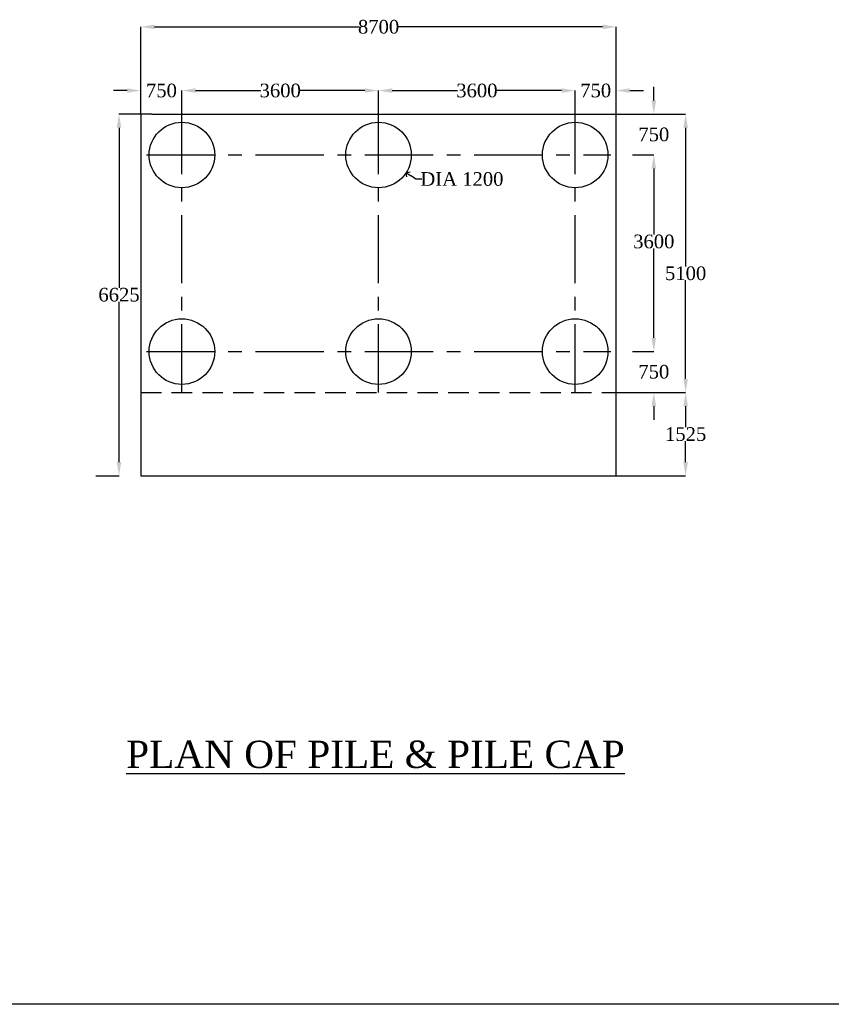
# Model space of a CAD drawing. Header units: millimetres. Extents: x 103078 to 3617165, y -104267 to 1061793.
# Tile 2 of 10: x 2006545 to 2036261, y 930046 to 966110. Entities that reach past the tile are written whole.
import ezdxf

# ---------------------------------------------------------------- set-up
doc = ezdxf.new("R2010")
doc.units = ezdxf.units.MM
doc.header["$MEASUREMENT"] = 0
doc.linetypes.add('CENTERX2', pattern=[4, 2.5, -0.5, 0.5, -0.5])
doc.linetypes.add('HIDDEN', pattern=[0.375, 0.25, -0.125])
doc.styles.get("Standard").update_dxf_attribs({"font": 'times.ttf'})
doc.styles.add('style1', font='txt.shx', dxfattribs={"height": 1})
doc.dimstyles.get("Standard").update_dxf_attribs({"dimtxt": 400, "dimasz": 215, "dimexe": 0.18, "dimexo": 0.0625, "dimgap": 0.09, "dimtad": 0, "dimtih": 1, "dimtoh": 1, "dimdec": 0, "dimzin": 4, "dimdsep": 46, "dimtxsty": 'Standard', "dimblk": 'OPEN90', "dimcen": 0, "dimadec": 0, "dimazin": 1, "dimtfac": 1, "dimtdec": 0, "dimtix": 1, "dimtofl": 0, "dimtmove": 0, "dimatfit": 3, "dimldrblk": 'OPEN30', "dimfxl": 1, "dimtolj": 1, "dimtzin": 0, "dimarcsym": 0})

# ---------------------------------------------------------------- blocks, each defined once
blk = doc.blocks.new('*D82')
at = {"color": 0, "linetype": 'Continuous', "lineweight": -2, "ltscale": 10000, "transparency": 16777216}
for p, q in [((2012484, 962554), (2012484, 963514)), ((2012984, 963513), (2015373, 963513)), ((2019184, 963513), (2016794, 963513)), ((2019684, 963513), (2019684, 963514))]:
    blk.add_line(p, q, dxfattribs=at)
at = {"color": 0, "linetype": 'Continuous', "ltscale": 10000, "transparency": 16777216}
for points in [[(2012984, 963597), (2012984, 963430), (2012484, 963513)], [(2019184, 963597), (2019184, 963430), (2019684, 963513)]]:
    blk.add_solid(points, dxfattribs=at)
at = {"layer": 'Defpoints', "color": 0, "linetype": 'Continuous', "ltscale": 10000, "transparency": 16777216}
for p in [(2019684, 963513), (2019684, 963513), (2012484, 962554)]:
    blk.add_point(p, dxfattribs=at)
at = {"color": 0, "linetype": 'Continuous', "ltscale": 10000, "transparency": 16777216, "insert": (2016084, 963513), "char_height": 400, "attachment_point": 5}
blk.add_mtext('\\A1;{\\H1.25x;3600}', dxfattribs=at)
blk = doc.blocks.new('_Open30')
at = {"color": 0, "linetype": 'ByBlock', "lineweight": -2}
for p, q in [((-1, 0.268), (0, 0)), ((0, 0), (-1, -0.268)), ((0, 0), (-1, 0))]:
    blk.add_line(p, q, dxfattribs=at)
blk = doc.blocks.new('*D35')
at = {"color": 0, "linetype": 'Continuous', "lineweight": -2, "ltscale": 10000, "transparency": 16777216}
for p, q in [((2019684, 962554), (2019684, 963514)), ((2020184, 963513), (2022573, 963513)), ((2026384, 963513), (2023994, 963513)), ((2026884, 962554), (2026884, 963514))]:
    blk.add_line(p, q, dxfattribs=at)
at = {"color": 0, "linetype": 'Continuous', "ltscale": 10000, "transparency": 16777216}
for points in [[(2020184, 963597), (2020184, 963430), (2019684, 963513)], [(2026384, 963597), (2026384, 963430), (2026884, 963513)]]:
    blk.add_solid(points, dxfattribs=at)
at = {"layer": 'Defpoints', "color": 0, "linetype": 'Continuous', "ltscale": 10000, "transparency": 16777216}
for p in [(2019684, 963513), (2019684, 962554), (2026884, 962554)]:
    blk.add_point(p, dxfattribs=at)
at = {"color": 0, "linetype": 'Continuous', "ltscale": 10000, "transparency": 16777216, "insert": (2023284, 963513), "char_height": 400, "attachment_point": 5}
blk.add_mtext('\\A1;{\\H1.25x;3600}', dxfattribs=at)
blk = doc.blocks.new('*D83')
at = {"color": 0, "linetype": 'Continuous', "lineweight": -2, "ltscale": 10000, "transparency": 16777216}
for p, q in [((2026384, 963513), (2025884, 963513)), ((2026884, 962554), (2026884, 963514)), ((2028384, 962654), (2028384, 963514)), ((2028884, 963513), (2029384, 963513))]:
    blk.add_line(p, q, dxfattribs=at)
at = {"color": 0, "linetype": 'Continuous', "ltscale": 10000, "transparency": 16777216}
for points in [[(2026384, 963597), (2026384, 963430), (2026884, 963513)], [(2028884, 963597), (2028884, 963430), (2028384, 963513)]]:
    blk.add_solid(points, dxfattribs=at)
at = {"layer": 'Defpoints', "color": 0, "linetype": 'Continuous', "ltscale": 10000, "transparency": 16777216}
for p in [(2028384, 963513), (2026884, 962554), (2028384, 962654)]:
    blk.add_point(p, dxfattribs=at)
at = {"color": 0, "linetype": 'Continuous', "ltscale": 10000, "transparency": 16777216, "insert": (2027634, 963513), "char_height": 400, "attachment_point": 5}
blk.add_mtext('\\A1;{\\H1.25x;750}', dxfattribs=at)
blk = doc.blocks.new('*D84')
at = {"color": 0, "linetype": 'Continuous', "lineweight": -2, "ltscale": 10000, "transparency": 16777216}
for p, q in [((2010484, 963513), (2009984, 963513)), ((2010984, 962654), (2010984, 963513)), ((2012484, 962554), (2012484, 963513)), ((2012984, 963513), (2013484, 963513))]:
    blk.add_line(p, q, dxfattribs=at)
at = {"color": 0, "linetype": 'Continuous', "ltscale": 10000, "transparency": 16777216}
for points in [[(2010484, 963596), (2010484, 963430), (2010984, 963513)], [(2012984, 963596), (2012984, 963430), (2012484, 963513)]]:
    blk.add_solid(points, dxfattribs=at)
at = {"layer": 'Defpoints', "color": 0, "linetype": 'Continuous', "ltscale": 10000, "transparency": 16777216}
for p in [(2012484, 963513), (2010984, 962654), (2012484, 962554)]:
    blk.add_point(p, dxfattribs=at)
at = {"color": 0, "linetype": 'Continuous', "ltscale": 10000, "transparency": 16777216, "insert": (2011734, 963513), "char_height": 400, "attachment_point": 5}
blk.add_mtext('\\A1;{\\H1.25x;750}', dxfattribs=at)
blk = doc.blocks.new('*D85')
at = {"color": 0, "linetype": 'Continuous', "lineweight": -2, "ltscale": 10000, "transparency": 16777216}
for p, q in [((2010984, 962654), (2010984, 965847)), ((2011484, 965847), (2018981, 965847)), ((2027884, 965847), (2020387, 965847)), ((2028384, 962654), (2028384, 965847))]:
    blk.add_line(p, q, dxfattribs=at)
at = {"color": 0, "linetype": 'Continuous', "ltscale": 10000, "transparency": 16777216}
for points in [[(2011484, 965931), (2011484, 965764), (2010984, 965847)], [(2027884, 965931), (2027884, 965764), (2028384, 965847)]]:
    blk.add_solid(points, dxfattribs=at)
at = {"layer": 'Defpoints', "color": 0, "linetype": 'Continuous', "ltscale": 10000, "transparency": 16777216}
for p in [(2028384, 965847), (2010984, 962654), (2028384, 962654)]:
    blk.add_point(p, dxfattribs=at)
at = {"color": 0, "linetype": 'Continuous', "ltscale": 10000, "transparency": 16777216, "insert": (2019684, 965847), "char_height": 400, "attachment_point": 5}
blk.add_mtext('\\A1;{\\H1.25x;8700}', dxfattribs=at)
blk = doc.blocks.new('*D36')
at = {"color": 0, "linetype": 'Continuous', "lineweight": -2, "ltscale": 10000, "transparency": 16777216}
for p, q in [((2028984, 961154), (2029762, 961154)), ((2029762, 960654), (2029762, 958239)), ((2029762, 954454), (2029762, 957730)), ((2028984, 953954), (2029762, 953954))]:
    blk.add_line(p, q, dxfattribs=at)
at = {"color": 0, "linetype": 'Continuous', "ltscale": 10000, "transparency": 16777216}
for points in [[(2029679, 960654), (2029845, 960654), (2029762, 961154)], [(2029679, 954454), (2029845, 954454), (2029762, 953954)]]:
    blk.add_solid(points, dxfattribs=at)
at = {"layer": 'Defpoints', "color": 0, "linetype": 'Continuous', "ltscale": 10000, "transparency": 16777216}
for p in [(2028984, 961154), (2029762, 961154), (2028984, 953954)]:
    blk.add_point(p, dxfattribs=at)
at = {"color": 0, "linetype": 'Continuous', "ltscale": 10000, "transparency": 16777216, "insert": (2029762, 957984), "char_height": 400, "attachment_point": 5}
blk.add_mtext('\\A1;{\\H1.25x;3600}', dxfattribs=at)
blk = doc.blocks.new('*D86')
at = {"color": 0, "linetype": 'Continuous', "lineweight": -2, "ltscale": 10000, "transparency": 16777216}
for p, q in [((2028384, 962654), (2030928, 962654)), ((2030927, 962154), (2030927, 957074)), ((2030927, 952954), (2030927, 956565)), ((2028384, 952454), (2030928, 952454))]:
    blk.add_line(p, q, dxfattribs=at)
at = {"color": 0, "linetype": 'Continuous', "ltscale": 10000, "transparency": 16777216}
for points in [[(2030844, 962154), (2031011, 962154), (2030927, 962654)], [(2030844, 952954), (2031011, 952954), (2030927, 952454)]]:
    blk.add_solid(points, dxfattribs=at)
at = {"layer": 'Defpoints', "color": 0, "linetype": 'Continuous', "ltscale": 10000, "transparency": 16777216}
for p in [(2028384, 962654), (2030927, 962654), (2028384, 952454)]:
    blk.add_point(p, dxfattribs=at)
at = {"color": 0, "linetype": 'Continuous', "ltscale": 10000, "transparency": 16777216, "insert": (2030927, 956819), "char_height": 400, "attachment_point": 5}
blk.add_mtext('\\A1;{\\H1.25x;5100}', dxfattribs=at)
blk = doc.blocks.new('*D87')
at = {"color": 0, "linetype": 'Continuous', "lineweight": -2, "ltscale": 10000, "transparency": 16777216}
for p, q in [((2028384, 952454), (2030927, 952454)), ((2030927, 951954), (2030927, 951183)), ((2030927, 949904), (2030927, 950674)), ((2028384, 949404), (2030927, 949404))]:
    blk.add_line(p, q, dxfattribs=at)
at = {"color": 0, "linetype": 'Continuous', "ltscale": 10000, "transparency": 16777216}
for points in [[(2030844, 951954), (2031011, 951954), (2030927, 952454)], [(2030844, 949904), (2031011, 949904), (2030927, 949404)]]:
    blk.add_solid(points, dxfattribs=at)
at = {"layer": 'Defpoints', "color": 0, "linetype": 'Continuous', "ltscale": 10000, "transparency": 16777216}
for p in [(2028384, 952454), (2030927, 952454), (2028384, 949404)]:
    blk.add_point(p, dxfattribs=at)
at = {"color": 0, "linetype": 'Continuous', "ltscale": 10000, "transparency": 16777216, "insert": (2030927, 950929), "char_height": 400, "attachment_point": 5}
blk.add_mtext('\\A1;{\\H1.25x;1525}', dxfattribs=at)
blk = doc.blocks.new('*D37')
at = {"color": 0, "linetype": 'Continuous', "lineweight": -2, "ltscale": 10000, "transparency": 16777216}
for p, q in [((2029762, 954454), (2029762, 954954)), ((2029762, 953954), (2029762, 953954)), ((2028984, 952454), (2029762, 952454)), ((2029762, 951954), (2029762, 951454))]:
    blk.add_line(p, q, dxfattribs=at)
at = {"color": 0, "linetype": 'Continuous', "ltscale": 10000, "transparency": 16777216}
for points in [[(2029679, 954454), (2029845, 954454), (2029762, 953954)], [(2029679, 951954), (2029845, 951954), (2029762, 952454)]]:
    blk.add_solid(points, dxfattribs=at)
at = {"layer": 'Defpoints', "color": 0, "linetype": 'Continuous', "ltscale": 10000, "transparency": 16777216}
for p in [(2029762, 953954), (2028984, 952454), (2029762, 952454)]:
    blk.add_point(p, dxfattribs=at)
at = {"color": 0, "linetype": 'Continuous', "ltscale": 10000, "transparency": 16777216, "insert": (2029762, 953213), "char_height": 400, "attachment_point": 5}
blk.add_mtext('\\A1;{\\H1.25x;750}', dxfattribs=at)
blk = doc.blocks.new('*D38')
at = {"color": 0, "linetype": 'Continuous', "lineweight": -2, "ltscale": 10000, "transparency": 16777216}
for p, q in [((2029762, 963154), (2029762, 963654)), ((2029519, 962654), (2029762, 962654)), ((2029735, 961154), (2029762, 961154)), ((2029762, 960654), (2029762, 960154))]:
    blk.add_line(p, q, dxfattribs=at)
at = {"color": 0, "linetype": 'Continuous', "ltscale": 10000, "transparency": 16777216}
for points in [[(2029678, 963154), (2029845, 963154), (2029762, 962654)], [(2029678, 960654), (2029845, 960654), (2029762, 961154)]]:
    blk.add_solid(points, dxfattribs=at)
at = {"layer": 'Defpoints', "color": 0, "linetype": 'Continuous', "ltscale": 10000, "transparency": 16777216}
for p in [(2029519, 962654), (2029762, 962654), (2029735, 961154)]:
    blk.add_point(p, dxfattribs=at)
at = {"color": 0, "linetype": 'Continuous', "ltscale": 10000, "transparency": 16777216, "insert": (2029762, 961904), "char_height": 400, "attachment_point": 5}
blk.add_mtext('\\A1;{\\H1.25x;750}', dxfattribs=at)
blk = doc.blocks.new('*D39')
at = {"color": 0, "linetype": 'Continuous', "lineweight": -2, "ltscale": 10000, "transparency": 16777216}
for p, q in [((2010984, 962654), (2010180, 962654)), ((2010181, 962154), (2010181, 956289)), ((2010181, 949904), (2010181, 955781)), ((2009333, 949404), (2010181, 949404))]:
    blk.add_line(p, q, dxfattribs=at)
at = {"color": 0, "linetype": 'Continuous', "ltscale": 10000, "transparency": 16777216}
for points in [[(2010097, 962154), (2010264, 962154), (2010181, 962654)], [(2010097, 949904), (2010264, 949904), (2010181, 949404)]]:
    blk.add_solid(points, dxfattribs=at)
at = {"layer": 'Defpoints', "color": 0, "linetype": 'Continuous', "ltscale": 10000, "transparency": 16777216}
for p in [(2010181, 962654), (2010984, 962654), (2009333, 949404)]:
    blk.add_point(p, dxfattribs=at)
at = {"color": 0, "linetype": 'Continuous', "ltscale": 10000, "transparency": 16777216, "insert": (2010181, 956035), "char_height": 400, "attachment_point": 5}
blk.add_mtext('\\A1;{\\H1.25x;6625}', dxfattribs=at)
blk = doc.blocks.new('_Open90')
at = {"color": 0, "linetype": 'ByBlock', "lineweight": -2}
for p, q in [((0, 0), (-1, 0)), ((-0.5, 0.5), (0, 0)), ((0, 0), (-0.5, -0.5))]:
    blk.add_line(p, q, dxfattribs=at)
blk = doc.blocks.new('*D88')
at = {"color": 0, "linetype": 'Continuous', "lineweight": -2, "ltscale": 10000, "transparency": 16777216}
for p, q in [((2021054, 960272), (2020874, 960388)), ((2021269, 960272), (2021054, 960272))]:
    blk.add_line(p, q, dxfattribs=at)
at = {"layer": 'Defpoints', "color": 0, "linetype": 'Continuous', "ltscale": 10000, "transparency": 16777216}
for p in [(2018674, 961803), (2020693, 960505)]:
    blk.add_point(p, dxfattribs=at)
at = {"color": 0, "linetype": 'Continuous', "lineweight": -2, "ltscale": 10000, "transparency": 16777216, "xscale": 215, "yscale": 215, "zscale": 215, "rotation": 147.245098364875}
blk.add_blockref('_Open90', (2020693, 960505), dxfattribs=at)
at = {"color": 0, "linetype": 'Continuous', "ltscale": 10000, "transparency": 16777216, "insert": (2022737, 960272), "char_height": 400, "attachment_point": 5}
blk.add_mtext('\\A1;{\\H1.25x;DIA 1200}', dxfattribs=at)

msp = doc.modelspace()

# ---------------------------------------------------------------- linework, layer by layer
at = {"linetype": 'Continuous', "ltscale": 10000}
for p, q in [((2011383.7, 962653.8), (2010983.7, 962653.8)), ((2010983.7, 962653.8), (2010983.7, 952453.8)), ((2028383.7, 962553.8), (2028383.7, 962653.8)), ((2010983.7, 952453.8), (2010983.7, 949403.8)), ((2010983.7, 949403.8), (2011383.7, 949403.8)), ((2011383.7, 949403.8), (2028383.7, 949403.8)), ((2153360.8, 930046.1, 872.2), (1976829.1, 930046.1, 872.2))]:
    msp.add_line(p, q, dxfattribs=at)
at = {"color": 0, "linetype": 'Continuous', "ltscale": 3000}
for p in [(2011383.7, 962653.8), (2028383.7, 949403.8)]:
    msp.add_line(p, (2028383.7, 962653.8), dxfattribs=at)
at = {"color": 0, "linetype": 'CENTERX2', "ltscale": 1000}
for p, q in [((2012483.7, 952453.8), (2012483.7, 962553.8)), ((2019683.7, 952453.8), (2019683.7, 962553.8)), ((2026883.7, 952453.8), (2026883.7, 962553.8)), ((2011183.7, 961153.8), (2028183.7, 961153.8)), ((2011183.7, 953953.8), (2028183.7, 953953.8))]:
    msp.add_line(p, q, dxfattribs=at)
at = {"color": 0, "linetype": 'HIDDEN', "ltscale": 3000}
msp.add_line((2010983.7, 952453.8), (2028383.7, 952453.8), dxfattribs=at)
at = {"linetype": 'Continuous', "ltscale": 10000}
for centre in [(2012483.7, 961153.8), (2019683.7, 961153.8), (2026883.7, 961153.8), (2012483.7, 953953.8), (2019683.7, 953953.8), (2026883.7, 953953.8)]:
    msp.add_circle(centre, 1200, dxfattribs=at)

# ---------------------------------------------------------------- texts
at = {"color": 0, "insert": (2010444.3, 939702.4), "char_height": 1036.8, "attachment_point": 1, "style": 'style1'}
msp.add_mtext('{\\fTimes New Roman|b0|i0|c0|p18;\\H0.96451x;\\LPLAN OF PILE & PILE CAP\\fViner Hand ITC|b0|i0|c0|p66;\\H1.0368x;\\l         }', dxfattribs=at)

# ---------------------------------------------------------------- dimensions: what is measured, and where the dimension line sits
at = {"linetype": 'Continuous', "ltscale": 10000}
for base, p1, p2, angle, text, picture, middle in [((2028383.7, 965847.2), (2010983.7, 962653.8), (2028383.7, 962653.8), 180, '{\\H1.25x;8700}', '*D85', (2019683.7, 965847.2)), ((2012483.7, 963513), (2010983.7, 962653.8), (2012483.7, 962553.8), 180, '{\\H1.25x;750}', '*D84', (2011733.7, 963513)), ((2019683.7, 963513.4), (2012483.7, 962553.8), (2019683.7, 963513.4), 180, '{\\H1.25x;3600}', '*D82', (2016083.7, 963513.4)), ((2019683.7, 963513.4), (2026883.7, 962553.8), (2019683.7, 962553.8), 180, '{\\H1.25x;3600}', '*D35', (2023283.7, 963513.4)), ((2028383.7, 963513.4), (2026883.7, 962553.8), (2028383.7, 962653.8), 180, '{\\H1.25x;750}', '*D83', (2027633.7, 963513.4)), ((2029761.7, 962653.8), (2029735.1, 961153.8), (2029518.9, 962653.8), 90, '{\\H1.25x;750}', '*D38', (2029761.7, 961903.8)), ((2030927.3, 952453.8), (2028383.7, 949403.8), (2028383.7, 952453.8), 90, '{\\H1.25x;1525}', '*D87', (2030927.3, 950928.8))]:
    dim = msp.add_linear_dim(base=base, p1=p1, p2=p2, angle=angle, text=text, dimstyle='Standard', override={"dimasz": 500, "dimsah": 1}, dxfattribs=at)
    dim.commit()
    dim.dimension.update_dxf_attribs({"geometry": picture, "text_midpoint": middle})
for base, p1, p2, text, picture, middle in [((2010180.7, 962653.8), (2009332.8, 949403.8), (2010983.7, 962653.8), '{\\H1.25x;6625}', '*D39', (2010180.7, 956035)), ((2030927.4, 962653.8), (2028383.7, 952453.8), (2028383.7, 962653.8), '{\\H1.25x;5100}', '*D86', (2030927.4, 956819.3)), ((2029762, 961153.8), (2028983.7, 953953.8), (2028983.7, 961153.8), '{\\H1.25x;3600}', '*D36', (2029762, 957984.3)), ((2029762, 952453.8), (2029762.2, 953953.8), (2028983.7, 952453.8), '{\\H1.25x;750}', '*D37', (2029762, 953213.2))]:
    dim = msp.add_linear_dim(base=base, p1=p1, p2=p2, angle=90, text=text, dimstyle='Standard', override={"dimasz": 500, "dimsah": 1}, dxfattribs=at)
    dim.commit()
    dim.dimension.update_dxf_attribs({"geometry": picture, "text_midpoint": middle, "dimtype": 160})
dim = msp.add_diameter_dim_2p(p1=(2018674.5, 961803.1), p2=(2020692.9, 960504.6), text='{\\H1.25x;DIA 1200}', dimstyle='Standard', dxfattribs=at)
dim.commit()
dim.dimension.update_dxf_attribs({"geometry": '*D88', "text_midpoint": (2022736.8, 960271.9)})

doc.saveas('drawing.dxf')
